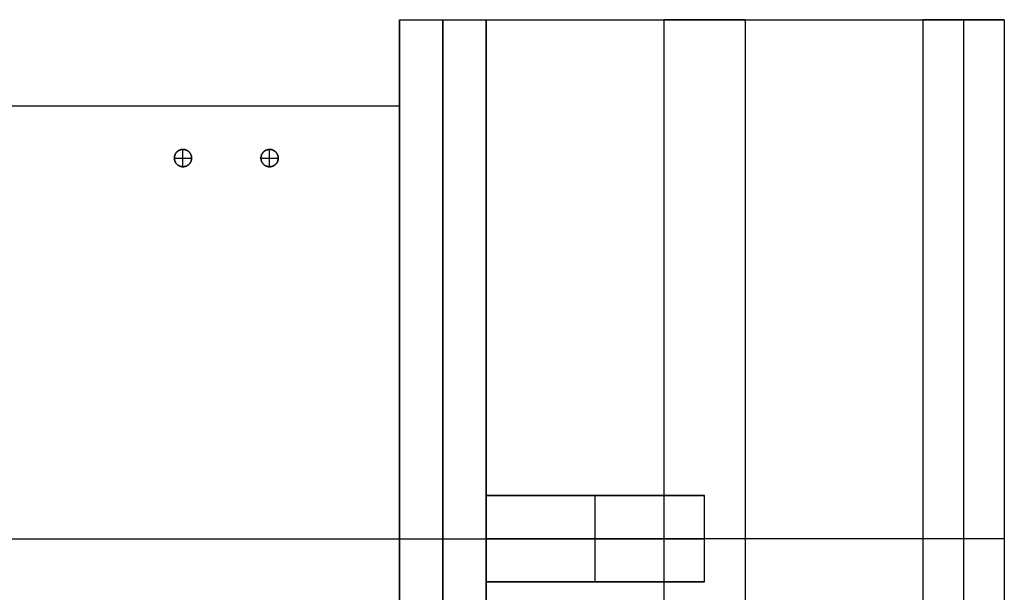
# Model space of a CAD drawing. Header units: millimetres. Extents: x 876 to 1786, y -90 to 150.
# Tile 6 of 6: x 1559 to 1786, y 18 to 150. Entities that reach past the tile are written whole.
import ezdxf

# ---------------------------------------------------------------- set-up
doc = ezdxf.new("R2010")
doc.units = ezdxf.units.MM
doc.layers.add('Horse', color=18, linetype='Continuous', true_color=0x000000)

msp = doc.modelspace()

# ---------------------------------------------------------------- linework, layer by layer
at = {"layer": 'Horse'}
for p, q in [((1646.28, -90), (1646.28, 150)), ((1646.28, 150), (1666.28, 150)), ((1646.28, 150), (1646.28, 150, 1116)), ((1646.28, 150, 1116), (1666.28, 150, 1116)), ((1646.28, 150, 1116), (1646.28, -90, 1116)), ((1646.28, 150, 558), (1666.28, 150, 558)), ((1646.28, -90, 558), (1646.28, 150, 558)), ((1656.28, -90), (1656.28, 150)), ((1656.28, 150), (1656.28, 150, 1116)), ((1656.28, 150, 1116), (1656.28, -90, 1116)), ((1666.28, -90), (1666.28, 150)), ((1666.28, 150), (1666.28, 150, 1116)), ((1666.28, 150, 1116), (1666.28, -90, 1116)), ((1666.28, -90, 558), (1666.28, 150, 558)), ((1666.28, -90, 1116), (1666.28, 150, 1116)), ((1666.28, 150, 1116), (1785.99, 150, 787.11)), ((1666.28, 150, 1057.52), (1666.28, 150, 1116)), ((1666.28, -90, 1057.52), (1666.28, 150, 1057.52)), ((1666.28, 150, 1057.52), (1767.19, 150, 780.27)), ((1666.28, 150, 1086.76), (1776.59, 150, 783.69)), ((1726.13, 150, 951.55), (1707.34, 150, 944.71)), ((1707.34, 150, 944.71), (1707.34, -90, 944.71)), ((1726.13, 150, 951.55), (1726.13, -90, 951.55)), ((1767.19, 150, 780.27), (1767.19, -90, 780.27)), ((1785.99, 150, 787.11), (1767.19, 150, 780.27)), ((1776.59, 150, 783.69), (1776.59, -90, 783.69)), ((1785.99, 150, 787.11), (1785.99, -90, 787.11)), ((1646.28, 130, 832), (896.28, 130, 832)), ((1646.28, 130, 852), (896.28, 130, 852)), ((1646.28, 130, 842), (896.28, 130, 842)), ((1646.28, 130, 264), (896.28, 130, 264)), ((1646.28, 130, 284), (896.28, 130, 284)), ((1646.28, 130, 274), (896.28, 130, 274)), ((1646.28, 130, 548), (896.28, 130, 548)), ((1646.28, 130, 568), (896.28, 130, 568)), ((1646.28, 130, 558), (896.28, 130, 558)), ((1646.28, -70, 832), (1646.28, 130, 832)), ((1646.28, 130, 832), (1646.28, 130, 852)), ((1646.28, -70, 852), (1646.28, 130, 852)), ((1646.28, -70, 842), (1646.28, 130, 842)), ((1646.28, -70, 264), (1646.28, 130, 264)), ((1646.28, 130, 264), (1646.28, 130, 284)), ((1646.28, -70, 284), (1646.28, 130, 284)), ((1646.28, -70, 274), (1646.28, 130, 274)), ((1646.28, -70, 548), (1646.28, 130, 548)), ((1646.28, 130, 548), (1646.28, 130, 568)), ((1646.28, -70, 568), (1646.28, 130, 568)), ((1646.28, -70, 558), (1646.28, 130, 558)), ((1594.3, 118.28, 840.22), (1594.29, 118.21, 840.22)), ((1594.29, 118.21, 832), (1594.3, 118.28, 832)), ((1594.31, 118.35, 840.22), (1594.3, 118.28, 840.22)), ((1594.3, 118.28, 832), (1594.31, 118.35, 832)), ((1594.32, 118.41, 840.22), (1594.31, 118.35, 840.22)), ((1594.31, 118.35, 832), (1594.32, 118.41, 832)), ((1594.34, 118.48, 840.22), (1594.32, 118.41, 840.22)), ((1594.32, 118.41, 832), (1594.34, 118.48, 832)), ((1594.36, 118.55, 840.22), (1594.34, 118.48, 840.22)), ((1594.34, 118.48, 832), (1594.36, 118.55, 832)), ((1594.38, 118.61, 840.22), (1594.36, 118.55, 840.22)), ((1594.36, 118.55, 832), (1594.38, 118.61, 832)), ((1594.4, 118.68, 840.22), (1594.38, 118.61, 840.22)), ((1594.38, 118.61, 832), (1594.4, 118.68, 832)), ((1594.42, 118.75, 840.22), (1594.4, 118.68, 840.22)), ((1594.4, 118.68, 832), (1594.42, 118.75, 832)), ((1594.45, 118.81, 840.22), (1594.42, 118.75, 840.22)), ((1594.42, 118.75, 832), (1594.45, 118.81, 832)), ((1594.48, 118.87, 840.22), (1594.45, 118.81, 840.22)), ((1594.45, 118.81, 832), (1594.48, 118.87, 832)), ((1594.51, 118.93, 840.22), (1594.48, 118.87, 840.22)), ((1594.48, 118.87, 832), (1594.51, 118.93, 832)), ((1594.54, 118.99, 840.22), (1594.51, 118.93, 840.22)), ((1594.51, 118.93, 832), (1594.54, 118.99, 832)), ((1594.58, 119.05, 840.22), (1594.54, 118.99, 840.22)), ((1594.54, 118.99, 832), (1594.58, 119.05, 832)), ((1594.62, 119.11, 840.22), (1594.58, 119.05, 840.22)), ((1594.58, 119.05, 832), (1594.62, 119.11, 832)), ((1594.66, 119.17, 840.22), (1594.62, 119.11, 840.22)), ((1594.62, 119.11, 832), (1594.66, 119.17, 832)), ((1594.7, 119.23, 840.22), (1594.66, 119.17, 840.22)), ((1594.66, 119.17, 832), (1594.7, 119.23, 832)), ((1594.74, 119.28, 840.22), (1594.7, 119.23, 840.22)), ((1594.7, 119.23, 832), (1594.74, 119.28, 832)), ((1594.79, 119.33, 840.22), (1594.74, 119.28, 840.22)), ((1594.74, 119.28, 832), (1594.79, 119.33, 832)), ((1594.84, 119.38, 840.22), (1594.79, 119.33, 840.22)), ((1594.79, 119.33, 832), (1594.84, 119.38, 832)), ((1594.88, 119.43, 840.22), (1594.84, 119.38, 840.22)), ((1594.84, 119.38, 832), (1594.88, 119.43, 832)), ((1594.93, 119.48, 840.22), (1594.88, 119.43, 840.22)), ((1594.88, 119.43, 832), (1594.93, 119.48, 832)), ((1594.99, 119.53, 840.22), (1594.93, 119.48, 840.22)), ((1594.93, 119.48, 832), (1594.99, 119.53, 832)), ((1595.04, 119.57, 840.22), (1594.99, 119.53, 840.22)), ((1594.99, 119.53, 832), (1595.04, 119.57, 832)), ((1595.1, 119.61, 840.22), (1595.04, 119.57, 840.22)), ((1595.04, 119.57, 832), (1595.1, 119.61, 832)), ((1595.15, 119.65, 840.22), (1595.1, 119.61, 840.22)), ((1595.1, 119.61, 832), (1595.15, 119.65, 832)), ((1595.21, 119.69, 840.22), (1595.15, 119.65, 840.22)), ((1595.15, 119.65, 832), (1595.21, 119.69, 832)), ((1595.27, 119.73, 840.22), (1595.21, 119.69, 840.22)), ((1595.21, 119.69, 832), (1595.27, 119.73, 832)), ((1595.33, 119.76, 840.22), (1595.27, 119.73, 840.22)), ((1595.27, 119.73, 832), (1595.33, 119.76, 832)), ((1595.39, 119.79, 840.22), (1595.33, 119.76, 840.22)), ((1595.33, 119.76, 832), (1595.39, 119.79, 832)), ((1595.45, 119.82, 840.22), (1595.39, 119.79, 840.22)), ((1595.39, 119.79, 832), (1595.45, 119.82, 832)), ((1595.52, 119.85, 840.22), (1595.45, 119.82, 840.22)), ((1595.45, 119.82, 832), (1595.52, 119.85, 832)), ((1595.58, 119.87, 840.22), (1595.52, 119.85, 840.22)), ((1595.52, 119.85, 832), (1595.58, 119.87, 832)), ((1595.65, 119.9, 840.22), (1595.58, 119.87, 840.22)), ((1595.58, 119.87, 832), (1595.65, 119.9, 832)), ((1595.71, 119.92, 840.22), (1595.65, 119.9, 840.22)), ((1595.65, 119.9, 832), (1595.71, 119.92, 832)), ((1595.78, 119.94, 840.22), (1595.71, 119.92, 840.22)), ((1595.71, 119.92, 832), (1595.78, 119.94, 832)), ((1595.85, 119.95, 840.22), (1595.78, 119.94, 840.22)), ((1595.78, 119.94, 832), (1595.85, 119.95, 832)), ((1595.92, 119.97, 840.22), (1595.85, 119.95, 840.22)), ((1595.85, 119.95, 832), (1595.92, 119.97, 832)), ((1595.99, 119.98, 840.22), (1595.92, 119.97, 840.22)), ((1595.92, 119.97, 832), (1595.99, 119.98, 832)), ((1596.05, 119.99, 840.22), (1595.99, 119.98, 840.22)), ((1595.99, 119.98, 832), (1596.05, 119.99, 832)), ((1596.12, 119.99, 840.22), (1596.05, 119.99, 840.22)), ((1596.05, 119.99, 832), (1596.12, 119.99, 832)), ((1596.19, 120, 840.22), (1596.12, 119.99, 840.22)), ((1596.12, 119.99, 832), (1596.19, 120, 832)), ((1596.26, 120, 840.22), (1596.19, 120, 840.22)), ((1596.19, 120, 832), (1596.26, 120, 832)), ((1596.33, 120, 840.22), (1596.26, 120, 840.22)), ((1596.26, 120, 832), (1596.33, 120, 832)), ((1596.28, 116, 840.22), (1596.28, 120, 840.22)), ((1596.28, 120, 832), (1596.28, 120, 840.22)), ((1596.4, 120, 840.22), (1596.33, 120, 840.22)), ((1596.33, 120, 832), (1596.4, 120, 832)), ((1596.47, 119.99, 840.22), (1596.4, 120, 840.22)), ((1596.4, 120, 832), (1596.47, 119.99, 832)), ((1596.54, 119.98, 840.22), (1596.47, 119.99, 840.22)), ((1596.47, 119.99, 832), (1596.54, 119.98, 832)), ((1596.61, 119.97, 840.22), (1596.54, 119.98, 840.22)), ((1596.54, 119.98, 832), (1596.61, 119.97, 832)), ((1596.68, 119.96, 840.22), (1596.61, 119.97, 840.22)), ((1596.61, 119.97, 832), (1596.68, 119.96, 832)), ((1596.74, 119.95, 840.22), (1596.68, 119.96, 840.22)), ((1596.68, 119.96, 832), (1596.74, 119.95, 832)), ((1596.81, 119.93, 840.22), (1596.74, 119.95, 840.22)), ((1596.74, 119.95, 832), (1596.81, 119.93, 832)), ((1596.88, 119.91, 840.22), (1596.81, 119.93, 840.22)), ((1596.81, 119.93, 832), (1596.88, 119.91, 832)), ((1596.94, 119.89, 840.22), (1596.88, 119.91, 840.22)), ((1596.88, 119.91, 832), (1596.94, 119.89, 832)), ((1597.01, 119.86, 840.22), (1596.94, 119.89, 840.22)), ((1596.94, 119.89, 832), (1597.01, 119.86, 832)), ((1597.07, 119.84, 840.22), (1597.01, 119.86, 840.22)), ((1597.01, 119.86, 832), (1597.07, 119.84, 832)), ((1597.14, 119.81, 840.22), (1597.07, 119.84, 840.22)), ((1597.07, 119.84, 832), (1597.14, 119.81, 832)), ((1597.2, 119.78, 840.22), (1597.14, 119.81, 840.22)), ((1597.14, 119.81, 832), (1597.2, 119.78, 832)), ((1597.26, 119.74, 840.22), (1597.2, 119.78, 840.22)), ((1597.2, 119.78, 832), (1597.26, 119.74, 832)), ((1597.32, 119.71, 840.22), (1597.26, 119.74, 840.22)), ((1597.26, 119.74, 832), (1597.32, 119.71, 832)), ((1597.38, 119.67, 840.22), (1597.32, 119.71, 840.22)), ((1597.32, 119.71, 832), (1597.38, 119.67, 832)), ((1597.44, 119.63, 840.22), (1597.38, 119.67, 840.22)), ((1597.38, 119.67, 832), (1597.44, 119.63, 832)), ((1597.49, 119.59, 840.22), (1597.44, 119.63, 840.22)), ((1597.44, 119.63, 832), (1597.49, 119.59, 832)), ((1597.55, 119.55, 840.22), (1597.49, 119.59, 840.22)), ((1597.49, 119.59, 832), (1597.55, 119.55, 832)), ((1597.6, 119.5, 840.22), (1597.55, 119.55, 840.22)), ((1597.55, 119.55, 832), (1597.6, 119.5, 832)), ((1597.65, 119.46, 840.22), (1597.6, 119.5, 840.22)), ((1597.6, 119.5, 832), (1597.65, 119.46, 832)), ((1597.7, 119.41, 840.22), (1597.65, 119.46, 840.22)), ((1597.65, 119.46, 832), (1597.7, 119.41, 832)), ((1597.75, 119.36, 840.22), (1597.7, 119.41, 840.22)), ((1597.7, 119.41, 832), (1597.75, 119.36, 832)), ((1597.79, 119.31, 840.22), (1597.75, 119.36, 840.22)), ((1597.75, 119.36, 832), (1597.79, 119.31, 832)), ((1597.84, 119.25, 840.22), (1597.79, 119.31, 840.22)), ((1597.79, 119.31, 832), (1597.84, 119.25, 832)), ((1597.88, 119.2, 840.22), (1597.84, 119.25, 840.22)), ((1597.84, 119.25, 832), (1597.88, 119.2, 832)), ((1597.92, 119.14, 840.22), (1597.88, 119.2, 840.22)), ((1597.88, 119.2, 832), (1597.92, 119.14, 832)), ((1597.96, 119.08, 840.22), (1597.92, 119.14, 840.22)), ((1597.92, 119.14, 832), (1597.96, 119.08, 832)), ((1598, 119.02, 840.22), (1597.96, 119.08, 840.22)), ((1597.96, 119.08, 832), (1598, 119.02, 832)), ((1598.03, 118.96, 840.22), (1598, 119.02, 840.22)), ((1598, 119.02, 832), (1598.03, 118.96, 832)), ((1598.06, 118.9, 840.22), (1598.03, 118.96, 840.22)), ((1598.03, 118.96, 832), (1598.06, 118.9, 832)), ((1598.09, 118.84, 840.22), (1598.06, 118.9, 840.22)), ((1598.06, 118.9, 832), (1598.09, 118.84, 832)), ((1598.12, 118.78, 840.22), (1598.09, 118.84, 840.22)), ((1598.09, 118.84, 832), (1598.12, 118.78, 832)), ((1598.15, 118.71, 840.22), (1598.12, 118.78, 840.22)), ((1598.12, 118.78, 832), (1598.15, 118.71, 832)), ((1598.17, 118.65, 840.22), (1598.15, 118.71, 840.22)), ((1598.15, 118.71, 832), (1598.17, 118.65, 832)), ((1598.19, 118.58, 840.22), (1598.17, 118.65, 840.22)), ((1598.17, 118.65, 832), (1598.19, 118.58, 832)), ((1598.21, 118.51, 840.22), (1598.19, 118.58, 840.22)), ((1598.19, 118.58, 832), (1598.21, 118.51, 832)), ((1598.23, 118.45, 840.22), (1598.21, 118.51, 840.22)), ((1598.21, 118.51, 832), (1598.23, 118.45, 832)), ((1598.24, 118.38, 840.22), (1598.23, 118.45, 840.22)), ((1598.23, 118.45, 832), (1598.24, 118.38, 832)), ((1598.26, 118.31, 840.22), (1598.24, 118.38, 840.22)), ((1598.24, 118.38, 832), (1598.26, 118.31, 832)), ((1598.27, 118.24, 840.22), (1598.26, 118.31, 840.22)), ((1598.26, 118.31, 832), (1598.27, 118.24, 832)), ((1614.3, 118.28, 840.22), (1614.29, 118.21, 840.22)), ((1614.29, 118.21, 832), (1614.3, 118.28, 832)), ((1614.31, 118.35, 840.22), (1614.3, 118.28, 840.22)), ((1614.3, 118.28, 832), (1614.31, 118.35, 832)), ((1614.32, 118.41, 840.22), (1614.31, 118.35, 840.22)), ((1614.31, 118.35, 832), (1614.32, 118.41, 832)), ((1614.34, 118.48, 840.22), (1614.32, 118.41, 840.22)), ((1614.32, 118.41, 832), (1614.34, 118.48, 832)), ((1614.36, 118.55, 840.22), (1614.34, 118.48, 840.22)), ((1614.34, 118.48, 832), (1614.36, 118.55, 832)), ((1614.38, 118.61, 840.22), (1614.36, 118.55, 840.22)), ((1614.36, 118.55, 832), (1614.38, 118.61, 832)), ((1614.4, 118.68, 840.22), (1614.38, 118.61, 840.22)), ((1614.38, 118.61, 832), (1614.4, 118.68, 832)), ((1614.42, 118.75, 840.22), (1614.4, 118.68, 840.22)), ((1614.4, 118.68, 832), (1614.42, 118.75, 832)), ((1614.45, 118.81, 840.22), (1614.42, 118.75, 840.22)), ((1614.42, 118.75, 832), (1614.45, 118.81, 832)), ((1614.48, 118.87, 840.22), (1614.45, 118.81, 840.22)), ((1614.45, 118.81, 832), (1614.48, 118.87, 832)), ((1614.51, 118.93, 840.22), (1614.48, 118.87, 840.22)), ((1614.48, 118.87, 832), (1614.51, 118.93, 832)), ((1614.54, 118.99, 840.22), (1614.51, 118.93, 840.22)), ((1614.51, 118.93, 832), (1614.54, 118.99, 832)), ((1614.58, 119.05, 840.22), (1614.54, 118.99, 840.22)), ((1614.54, 118.99, 832), (1614.58, 119.05, 832)), ((1614.62, 119.11, 840.22), (1614.58, 119.05, 840.22)), ((1614.58, 119.05, 832), (1614.62, 119.11, 832)), ((1614.66, 119.17, 840.22), (1614.62, 119.11, 840.22)), ((1614.62, 119.11, 832), (1614.66, 119.17, 832)), ((1614.7, 119.23, 840.22), (1614.66, 119.17, 840.22)), ((1614.66, 119.17, 832), (1614.7, 119.23, 832)), ((1614.74, 119.28, 840.22), (1614.7, 119.23, 840.22)), ((1614.7, 119.23, 832), (1614.74, 119.28, 832)), ((1614.79, 119.33, 840.22), (1614.74, 119.28, 840.22)), ((1614.74, 119.28, 832), (1614.79, 119.33, 832)), ((1614.84, 119.38, 840.22), (1614.79, 119.33, 840.22)), ((1614.79, 119.33, 832), (1614.84, 119.38, 832)), ((1614.88, 119.43, 840.22), (1614.84, 119.38, 840.22)), ((1614.84, 119.38, 832), (1614.88, 119.43, 832)), ((1614.93, 119.48, 840.22), (1614.88, 119.43, 840.22)), ((1614.88, 119.43, 832), (1614.93, 119.48, 832)), ((1614.99, 119.53, 840.22), (1614.93, 119.48, 840.22)), ((1614.93, 119.48, 832), (1614.99, 119.53, 832)), ((1615.04, 119.57, 840.22), (1614.99, 119.53, 840.22)), ((1614.99, 119.53, 832), (1615.04, 119.57, 832)), ((1615.1, 119.61, 840.22), (1615.04, 119.57, 840.22)), ((1615.04, 119.57, 832), (1615.1, 119.61, 832)), ((1615.15, 119.65, 840.22), (1615.1, 119.61, 840.22)), ((1615.1, 119.61, 832), (1615.15, 119.65, 832)), ((1615.21, 119.69, 840.22), (1615.15, 119.65, 840.22)), ((1615.15, 119.65, 832), (1615.21, 119.69, 832)), ((1615.27, 119.73, 840.22), (1615.21, 119.69, 840.22)), ((1615.21, 119.69, 832), (1615.27, 119.73, 832)), ((1615.33, 119.76, 840.22), (1615.27, 119.73, 840.22)), ((1615.27, 119.73, 832), (1615.33, 119.76, 832)), ((1615.39, 119.79, 840.22), (1615.33, 119.76, 840.22)), ((1615.33, 119.76, 832), (1615.39, 119.79, 832)), ((1615.45, 119.82, 840.22), (1615.39, 119.79, 840.22)), ((1615.39, 119.79, 832), (1615.45, 119.82, 832)), ((1615.52, 119.85, 840.22), (1615.45, 119.82, 840.22)), ((1615.45, 119.82, 832), (1615.52, 119.85, 832)), ((1615.58, 119.87, 840.22), (1615.52, 119.85, 840.22)), ((1615.52, 119.85, 832), (1615.58, 119.87, 832)), ((1615.65, 119.9, 840.22), (1615.58, 119.87, 840.22)), ((1615.58, 119.87, 832), (1615.65, 119.9, 832)), ((1615.71, 119.92, 840.22), (1615.65, 119.9, 840.22)), ((1615.65, 119.9, 832), (1615.71, 119.92, 832)), ((1615.78, 119.94, 840.22), (1615.71, 119.92, 840.22)), ((1615.71, 119.92, 832), (1615.78, 119.94, 832)), ((1615.85, 119.95, 840.22), (1615.78, 119.94, 840.22)), ((1615.78, 119.94, 832), (1615.85, 119.95, 832)), ((1615.92, 119.97, 840.22), (1615.85, 119.95, 840.22)), ((1615.85, 119.95, 832), (1615.92, 119.97, 832)), ((1615.99, 119.98, 840.22), (1615.92, 119.97, 840.22)), ((1615.92, 119.97, 832), (1615.99, 119.98, 832)), ((1616.05, 119.99, 840.22), (1615.99, 119.98, 840.22)), ((1615.99, 119.98, 832), (1616.05, 119.99, 832)), ((1616.12, 119.99, 840.22), (1616.05, 119.99, 840.22)), ((1616.05, 119.99, 832), (1616.12, 119.99, 832)), ((1616.19, 120, 840.22), (1616.12, 119.99, 840.22)), ((1616.12, 119.99, 832), (1616.19, 120, 832)), ((1616.26, 120, 840.22), (1616.19, 120, 840.22)), ((1616.19, 120, 832), (1616.26, 120, 832)), ((1616.33, 120, 840.22), (1616.26, 120, 840.22)), ((1616.26, 120, 832), (1616.33, 120, 832)), ((1616.28, 116, 840.22), (1616.28, 120, 840.22)), ((1616.28, 120, 832), (1616.28, 120, 840.22)), ((1616.4, 120, 840.22), (1616.33, 120, 840.22)), ((1616.33, 120, 832), (1616.4, 120, 832)), ((1616.47, 119.99, 840.22), (1616.4, 120, 840.22)), ((1616.4, 120, 832), (1616.47, 119.99, 832)), ((1616.54, 119.98, 840.22), (1616.47, 119.99, 840.22)), ((1616.47, 119.99, 832), (1616.54, 119.98, 832)), ((1616.61, 119.97, 840.22), (1616.54, 119.98, 840.22)), ((1616.54, 119.98, 832), (1616.61, 119.97, 832)), ((1616.68, 119.96, 840.22), (1616.61, 119.97, 840.22)), ((1616.61, 119.97, 832), (1616.68, 119.96, 832)), ((1616.74, 119.95, 840.22), (1616.68, 119.96, 840.22)), ((1616.68, 119.96, 832), (1616.74, 119.95, 832)), ((1616.81, 119.93, 840.22), (1616.74, 119.95, 840.22)), ((1616.74, 119.95, 832), (1616.81, 119.93, 832)), ((1616.88, 119.91, 840.22), (1616.81, 119.93, 840.22)), ((1616.81, 119.93, 832), (1616.88, 119.91, 832)), ((1616.94, 119.89, 840.22), (1616.88, 119.91, 840.22)), ((1616.88, 119.91, 832), (1616.94, 119.89, 832)), ((1617.01, 119.86, 840.22), (1616.94, 119.89, 840.22)), ((1616.94, 119.89, 832), (1617.01, 119.86, 832)), ((1617.07, 119.84, 840.22), (1617.01, 119.86, 840.22)), ((1617.01, 119.86, 832), (1617.07, 119.84, 832)), ((1617.14, 119.81, 840.22), (1617.07, 119.84, 840.22)), ((1617.07, 119.84, 832), (1617.14, 119.81, 832)), ((1617.2, 119.78, 840.22), (1617.14, 119.81, 840.22)), ((1617.14, 119.81, 832), (1617.2, 119.78, 832)), ((1617.26, 119.74, 840.22), (1617.2, 119.78, 840.22)), ((1617.2, 119.78, 832), (1617.26, 119.74, 832)), ((1617.32, 119.71, 840.22), (1617.26, 119.74, 840.22)), ((1617.26, 119.74, 832), (1617.32, 119.71, 832)), ((1617.38, 119.67, 840.22), (1617.32, 119.71, 840.22)), ((1617.32, 119.71, 832), (1617.38, 119.67, 832)), ((1617.44, 119.63, 840.22), (1617.38, 119.67, 840.22)), ((1617.38, 119.67, 832), (1617.44, 119.63, 832)), ((1617.49, 119.59, 840.22), (1617.44, 119.63, 840.22)), ((1617.44, 119.63, 832), (1617.49, 119.59, 832)), ((1617.55, 119.55, 840.22), (1617.49, 119.59, 840.22)), ((1617.49, 119.59, 832), (1617.55, 119.55, 832)), ((1617.6, 119.5, 840.22), (1617.55, 119.55, 840.22)), ((1617.55, 119.55, 832), (1617.6, 119.5, 832)), ((1617.65, 119.46, 840.22), (1617.6, 119.5, 840.22)), ((1617.6, 119.5, 832), (1617.65, 119.46, 832)), ((1617.7, 119.41, 840.22), (1617.65, 119.46, 840.22)), ((1617.65, 119.46, 832), (1617.7, 119.41, 832)), ((1617.75, 119.36, 840.22), (1617.7, 119.41, 840.22)), ((1617.7, 119.41, 832), (1617.75, 119.36, 832)), ((1617.79, 119.31, 840.22), (1617.75, 119.36, 840.22)), ((1617.75, 119.36, 832), (1617.79, 119.31, 832)), ((1617.84, 119.25, 840.22), (1617.79, 119.31, 840.22)), ((1617.79, 119.31, 832), (1617.84, 119.25, 832)), ((1617.88, 119.2, 840.22), (1617.84, 119.25, 840.22)), ((1617.84, 119.25, 832), (1617.88, 119.2, 832)), ((1617.92, 119.14, 840.22), (1617.88, 119.2, 840.22)), ((1617.88, 119.2, 832), (1617.92, 119.14, 832)), ((1617.96, 119.08, 840.22), (1617.92, 119.14, 840.22)), ((1617.92, 119.14, 832), (1617.96, 119.08, 832)), ((1618, 119.02, 840.22), (1617.96, 119.08, 840.22)), ((1617.96, 119.08, 832), (1618, 119.02, 832)), ((1618.03, 118.96, 840.22), (1618, 119.02, 840.22)), ((1618, 119.02, 832), (1618.03, 118.96, 832)), ((1618.06, 118.9, 840.22), (1618.03, 118.96, 840.22)), ((1618.03, 118.96, 832), (1618.06, 118.9, 832)), ((1618.09, 118.84, 840.22), (1618.06, 118.9, 840.22)), ((1618.06, 118.9, 832), (1618.09, 118.84, 832)), ((1618.12, 118.78, 840.22), (1618.09, 118.84, 840.22)), ((1618.09, 118.84, 832), (1618.12, 118.78, 832)), ((1618.15, 118.71, 840.22), (1618.12, 118.78, 840.22)), ((1618.12, 118.78, 832), (1618.15, 118.71, 832)), ((1618.17, 118.65, 840.22), (1618.15, 118.71, 840.22)), ((1618.15, 118.71, 832), (1618.17, 118.65, 832)), ((1618.19, 118.58, 840.22), (1618.17, 118.65, 840.22)), ((1618.17, 118.65, 832), (1618.19, 118.58, 832)), ((1618.21, 118.51, 840.22), (1618.19, 118.58, 840.22)), ((1618.19, 118.58, 832), (1618.21, 118.51, 832)), ((1618.23, 118.45, 840.22), (1618.21, 118.51, 840.22)), ((1618.21, 118.51, 832), (1618.23, 118.45, 832)), ((1618.24, 118.38, 840.22), (1618.23, 118.45, 840.22)), ((1618.23, 118.45, 832), (1618.24, 118.38, 832)), ((1618.26, 118.31, 840.22), (1618.24, 118.38, 840.22)), ((1618.24, 118.38, 832), (1618.26, 118.31, 832)), ((1618.27, 118.24, 840.22), (1618.26, 118.31, 840.22)), ((1618.26, 118.31, 832), (1618.27, 118.24, 832)), ((1594.29, 118.21, 840.22), (1594.28, 118.14, 840.22)), ((1594.28, 118.14, 832), (1594.29, 118.21, 832)), ((1594.28, 118.14, 840.22), (1594.28, 118.07, 840.22)), ((1594.28, 118.07, 832), (1594.28, 118.14, 832)), ((1594.28, 118.07, 840.22), (1594.28, 118, 840.22)), ((1594.28, 118, 832), (1594.28, 118.07, 832)), ((1594.28, 118, 840.22), (1594.28, 117.93, 840.22)), ((1594.28, 117.93, 832), (1594.28, 118, 832)), ((1594.28, 118, 832), (1594.28, 118, 840.22)), ((1594.28, 118, 840.22), (1598.28, 118, 840.22)), ((1594.28, 117.93, 840.22), (1594.28, 117.86, 840.22)), ((1594.28, 117.86, 832), (1594.28, 117.93, 832)), ((1594.28, 117.86, 840.22), (1594.29, 117.79, 840.22)), ((1594.29, 117.79, 832), (1594.28, 117.86, 832)), ((1594.29, 117.79, 840.22), (1594.3, 117.72, 840.22)), ((1594.3, 117.72, 832), (1594.29, 117.79, 832)), ((1594.3, 117.72, 840.22), (1594.31, 117.65, 840.22)), ((1594.31, 117.65, 832), (1594.3, 117.72, 832)), ((1594.31, 117.65, 840.22), (1594.32, 117.59, 840.22)), ((1594.32, 117.59, 832), (1594.31, 117.65, 832)), ((1594.32, 117.59, 840.22), (1594.34, 117.52, 840.22)), ((1594.34, 117.52, 832), (1594.32, 117.59, 832)), ((1594.34, 117.52, 840.22), (1594.36, 117.45, 840.22)), ((1594.36, 117.45, 832), (1594.34, 117.52, 832)), ((1594.36, 117.45, 840.22), (1594.38, 117.39, 840.22)), ((1594.38, 117.39, 832), (1594.36, 117.45, 832)), ((1594.38, 117.39, 840.22), (1594.4, 117.32, 840.22)), ((1594.4, 117.32, 832), (1594.38, 117.39, 832)), ((1594.4, 117.32, 840.22), (1594.42, 117.25, 840.22)), ((1594.42, 117.25, 832), (1594.4, 117.32, 832)), ((1594.42, 117.25, 840.22), (1594.45, 117.19, 840.22)), ((1594.45, 117.19, 832), (1594.42, 117.25, 832)), ((1594.45, 117.19, 840.22), (1594.48, 117.13, 840.22)), ((1594.48, 117.13, 832), (1594.45, 117.19, 832)), ((1594.48, 117.13, 840.22), (1594.51, 117.07, 840.22)), ((1594.51, 117.07, 832), (1594.48, 117.13, 832)), ((1594.51, 117.07, 840.22), (1594.54, 117.01, 840.22)), ((1594.54, 117.01, 832), (1594.51, 117.07, 832)), ((1594.54, 117.01, 840.22), (1594.58, 116.95, 840.22)), ((1594.58, 116.95, 832), (1594.54, 117.01, 832)), ((1594.58, 116.95, 840.22), (1594.62, 116.89, 840.22)), ((1594.62, 116.89, 832), (1594.58, 116.95, 832)), ((1594.62, 116.89, 840.22), (1594.66, 116.83, 840.22)), ((1594.66, 116.83, 832), (1594.62, 116.89, 832)), ((1594.66, 116.83, 840.22), (1594.7, 116.77, 840.22)), ((1594.7, 116.77, 832), (1594.66, 116.83, 832)), ((1594.7, 116.77, 840.22), (1594.74, 116.72, 840.22)), ((1594.74, 116.72, 832), (1594.7, 116.77, 832)), ((1594.74, 116.72, 840.22), (1594.79, 116.67, 840.22)), ((1594.79, 116.67, 832), (1594.74, 116.72, 832)), ((1594.79, 116.67, 840.22), (1594.84, 116.62, 840.22)), ((1594.84, 116.62, 832), (1594.79, 116.67, 832)), ((1594.84, 116.62, 840.22), (1594.88, 116.57, 840.22)), ((1594.88, 116.57, 832), (1594.84, 116.62, 832)), ((1594.88, 116.57, 840.22), (1594.93, 116.52, 840.22)), ((1594.93, 116.52, 832), (1594.88, 116.57, 832)), ((1594.93, 116.52, 840.22), (1594.99, 116.47, 840.22)), ((1594.99, 116.47, 832), (1594.93, 116.52, 832)), ((1594.99, 116.47, 840.22), (1595.04, 116.43, 840.22)), ((1595.04, 116.43, 832), (1594.99, 116.47, 832)), ((1595.04, 116.43, 840.22), (1595.1, 116.39, 840.22)), ((1595.1, 116.39, 832), (1595.04, 116.43, 832)), ((1595.1, 116.39, 840.22), (1595.15, 116.35, 840.22)), ((1595.15, 116.35, 832), (1595.1, 116.39, 832)), ((1595.15, 116.35, 840.22), (1595.21, 116.31, 840.22)), ((1595.21, 116.31, 832), (1595.15, 116.35, 832)), ((1595.21, 116.31, 840.22), (1595.27, 116.27, 840.22)), ((1595.27, 116.27, 832), (1595.21, 116.31, 832)), ((1595.27, 116.27, 840.22), (1595.33, 116.24, 840.22)), ((1595.33, 116.24, 832), (1595.27, 116.27, 832)), ((1595.33, 116.24, 840.22), (1595.39, 116.21, 840.22)), ((1595.39, 116.21, 832), (1595.33, 116.24, 832)), ((1595.39, 116.21, 840.22), (1595.45, 116.18, 840.22)), ((1595.45, 116.18, 832), (1595.39, 116.21, 832)), ((1595.45, 116.18, 840.22), (1595.52, 116.15, 840.22)), ((1595.52, 116.15, 832), (1595.45, 116.18, 832)), ((1595.52, 116.15, 840.22), (1595.58, 116.13, 840.22)), ((1595.58, 116.13, 832), (1595.52, 116.15, 832)), ((1595.58, 116.13, 840.22), (1595.65, 116.1, 840.22)), ((1595.65, 116.1, 832), (1595.58, 116.13, 832)), ((1595.65, 116.1, 840.22), (1595.71, 116.08, 840.22)), ((1595.71, 116.08, 832), (1595.65, 116.1, 832)), ((1595.71, 116.08, 840.22), (1595.78, 116.06, 840.22)), ((1595.78, 116.06, 832), (1595.71, 116.08, 832)), ((1595.78, 116.06, 840.22), (1595.85, 116.05, 840.22)), ((1595.85, 116.05, 832), (1595.78, 116.06, 832)), ((1595.85, 116.05, 840.22), (1595.92, 116.03, 840.22)), ((1595.92, 116.03, 832), (1595.85, 116.05, 832)), ((1595.92, 116.03, 840.22), (1595.99, 116.02, 840.22)), ((1595.99, 116.02, 832), (1595.92, 116.03, 832)), ((1595.99, 116.02, 840.22), (1596.05, 116.01, 840.22)), ((1596.05, 116.01, 832), (1595.99, 116.02, 832)), ((1596.05, 116.01, 840.22), (1596.12, 116.01, 840.22)), ((1596.12, 116.01, 832), (1596.05, 116.01, 832)), ((1596.12, 116.01, 840.22), (1596.19, 116, 840.22)), ((1596.19, 116, 832), (1596.12, 116.01, 832)), ((1596.19, 116, 840.22), (1596.26, 116, 840.22)), ((1596.26, 116, 832), (1596.19, 116, 832)), ((1596.26, 116, 840.22), (1596.33, 116, 840.22)), ((1596.33, 116, 832), (1596.26, 116, 832)), ((1596.28, 116, 832), (1596.28, 116, 840.22)), ((1596.33, 116, 840.22), (1596.4, 116, 840.22)), ((1596.4, 116, 832), (1596.33, 116, 832)), ((1596.4, 116, 840.22), (1596.47, 116.01, 840.22)), ((1596.47, 116.01, 832), (1596.4, 116, 832)), ((1596.47, 116.01, 840.22), (1596.54, 116.02, 840.22)), ((1596.54, 116.02, 832), (1596.47, 116.01, 832)), ((1596.54, 116.02, 840.22), (1596.61, 116.03, 840.22)), ((1596.61, 116.03, 832), (1596.54, 116.02, 832)), ((1596.61, 116.03, 840.22), (1596.68, 116.04, 840.22)), ((1596.68, 116.04, 832), (1596.61, 116.03, 832)), ((1596.68, 116.04, 840.22), (1596.74, 116.05, 840.22)), ((1596.74, 116.05, 832), (1596.68, 116.04, 832)), ((1596.74, 116.05, 840.22), (1596.81, 116.07, 840.22)), ((1596.81, 116.07, 832), (1596.74, 116.05, 832)), ((1596.81, 116.07, 840.22), (1596.88, 116.09, 840.22)), ((1596.88, 116.09, 832), (1596.81, 116.07, 832)), ((1596.88, 116.09, 840.22), (1596.94, 116.11, 840.22)), ((1596.94, 116.11, 832), (1596.88, 116.09, 832)), ((1596.94, 116.11, 840.22), (1597.01, 116.14, 840.22)), ((1597.01, 116.14, 832), (1596.94, 116.11, 832)), ((1597.01, 116.14, 840.22), (1597.07, 116.16, 840.22)), ((1597.07, 116.16, 832), (1597.01, 116.14, 832)), ((1597.07, 116.16, 840.22), (1597.14, 116.19, 840.22)), ((1597.14, 116.19, 832), (1597.07, 116.16, 832)), ((1597.14, 116.19, 840.22), (1597.2, 116.22, 840.22)), ((1597.2, 116.22, 832), (1597.14, 116.19, 832)), ((1597.2, 116.22, 840.22), (1597.26, 116.26, 840.22)), ((1597.26, 116.26, 832), (1597.2, 116.22, 832)), ((1597.26, 116.26, 840.22), (1597.32, 116.29, 840.22)), ((1597.32, 116.29, 832), (1597.26, 116.26, 832)), ((1597.32, 116.29, 840.22), (1597.38, 116.33, 840.22)), ((1597.38, 116.33, 832), (1597.32, 116.29, 832)), ((1597.38, 116.33, 840.22), (1597.44, 116.37, 840.22)), ((1597.44, 116.37, 832), (1597.38, 116.33, 832)), ((1597.44, 116.37, 840.22), (1597.49, 116.41, 840.22)), ((1597.49, 116.41, 832), (1597.44, 116.37, 832)), ((1597.49, 116.41, 840.22), (1597.55, 116.45, 840.22)), ((1597.55, 116.45, 832), (1597.49, 116.41, 832)), ((1597.55, 116.45, 840.22), (1597.6, 116.5, 840.22)), ((1597.6, 116.5, 832), (1597.55, 116.45, 832)), ((1597.6, 116.5, 840.22), (1597.65, 116.54, 840.22)), ((1597.65, 116.54, 832), (1597.6, 116.5, 832)), ((1597.65, 116.54, 840.22), (1597.7, 116.59, 840.22)), ((1597.7, 116.59, 832), (1597.65, 116.54, 832)), ((1597.7, 116.59, 840.22), (1597.75, 116.64, 840.22)), ((1597.75, 116.64, 832), (1597.7, 116.59, 832)), ((1597.75, 116.64, 840.22), (1597.79, 116.69, 840.22)), ((1597.79, 116.69, 832), (1597.75, 116.64, 832)), ((1597.79, 116.69, 840.22), (1597.84, 116.75, 840.22)), ((1597.84, 116.75, 832), (1597.79, 116.69, 832)), ((1597.84, 116.75, 840.22), (1597.88, 116.8, 840.22)), ((1597.88, 116.8, 832), (1597.84, 116.75, 832)), ((1597.88, 116.8, 840.22), (1597.92, 116.86, 840.22)), ((1597.92, 116.86, 832), (1597.88, 116.8, 832)), ((1597.92, 116.86, 840.22), (1597.96, 116.92, 840.22)), ((1597.96, 116.92, 832), (1597.92, 116.86, 832)), ((1597.96, 116.92, 840.22), (1598, 116.98, 840.22)), ((1598, 116.98, 832), (1597.96, 116.92, 832)), ((1598, 116.98, 840.22), (1598.03, 117.04, 840.22)), ((1598.03, 117.04, 832), (1598, 116.98, 832)), ((1598.03, 117.04, 840.22), (1598.06, 117.1, 840.22)), ((1598.06, 117.1, 832), (1598.03, 117.04, 832)), ((1598.06, 117.1, 840.22), (1598.09, 117.16, 840.22)), ((1598.09, 117.16, 832), (1598.06, 117.1, 832)), ((1598.09, 117.16, 840.22), (1598.12, 117.22, 840.22)), ((1598.12, 117.22, 832), (1598.09, 117.16, 832)), ((1598.12, 117.22, 840.22), (1598.15, 117.29, 840.22)), ((1598.15, 117.29, 832), (1598.12, 117.22, 832)), ((1598.15, 117.29, 840.22), (1598.17, 117.35, 840.22)), ((1598.17, 117.35, 832), (1598.15, 117.29, 832)), ((1598.17, 117.35, 840.22), (1598.19, 117.42, 840.22)), ((1598.19, 117.42, 832), (1598.17, 117.35, 832)), ((1598.19, 117.42, 840.22), (1598.21, 117.49, 840.22)), ((1598.21, 117.49, 832), (1598.19, 117.42, 832)), ((1598.21, 117.49, 840.22), (1598.23, 117.55, 840.22)), ((1598.23, 117.55, 832), (1598.21, 117.49, 832)), ((1598.23, 117.55, 840.22), (1598.24, 117.62, 840.22)), ((1598.24, 117.62, 832), (1598.23, 117.55, 832)), ((1598.24, 117.62, 840.22), (1598.26, 117.69, 840.22)), ((1598.26, 117.69, 832), (1598.24, 117.62, 832)), ((1598.26, 117.69, 840.22), (1598.27, 117.76, 840.22)), ((1598.27, 117.76, 832), (1598.26, 117.69, 832)), ((1598.27, 118.17, 840.22), (1598.27, 118.24, 840.22)), ((1598.27, 118.24, 832), (1598.27, 118.17, 832)), ((1598.28, 118.1, 840.22), (1598.27, 118.17, 840.22)), ((1598.27, 118.17, 832), (1598.28, 118.1, 832)), ((1598.27, 117.83, 840.22), (1598.28, 117.9, 840.22)), ((1598.28, 117.9, 832), (1598.27, 117.83, 832)), ((1598.27, 117.76, 840.22), (1598.27, 117.83, 840.22)), ((1598.27, 117.83, 832), (1598.27, 117.76, 832)), ((1598.28, 118.03, 840.22), (1598.28, 118.1, 840.22)), ((1598.28, 118.1, 832), (1598.28, 118.03, 832)), ((1598.28, 117.97, 840.22), (1598.28, 118.03, 840.22)), ((1598.28, 118.03, 832), (1598.28, 117.97, 832)), ((1598.28, 118, 832), (1598.28, 118, 840.22)), ((1598.28, 117.9, 840.22), (1598.28, 117.97, 840.22)), ((1598.28, 117.97, 832), (1598.28, 117.9, 832)), ((1614.29, 118.21, 840.22), (1614.28, 118.14, 840.22)), ((1614.28, 118.14, 832), (1614.29, 118.21, 832)), ((1614.28, 118.14, 840.22), (1614.28, 118.07, 840.22)), ((1614.28, 118.07, 832), (1614.28, 118.14, 832)), ((1614.28, 118.07, 840.22), (1614.28, 118, 840.22)), ((1614.28, 118, 832), (1614.28, 118.07, 832)), ((1614.28, 118, 840.22), (1614.28, 117.93, 840.22)), ((1614.28, 117.93, 832), (1614.28, 118, 832)), ((1614.28, 118, 832), (1614.28, 118, 840.22)), ((1614.28, 118, 840.22), (1618.28, 118, 840.22)), ((1614.28, 117.93, 840.22), (1614.28, 117.86, 840.22)), ((1614.28, 117.86, 832), (1614.28, 117.93, 832)), ((1614.28, 117.86, 840.22), (1614.29, 117.79, 840.22)), ((1614.29, 117.79, 832), (1614.28, 117.86, 832)), ((1614.29, 117.79, 840.22), (1614.3, 117.72, 840.22)), ((1614.3, 117.72, 832), (1614.29, 117.79, 832)), ((1614.3, 117.72, 840.22), (1614.31, 117.65, 840.22)), ((1614.31, 117.65, 832), (1614.3, 117.72, 832)), ((1614.31, 117.65, 840.22), (1614.32, 117.59, 840.22)), ((1614.32, 117.59, 832), (1614.31, 117.65, 832)), ((1614.32, 117.59, 840.22), (1614.34, 117.52, 840.22)), ((1614.34, 117.52, 832), (1614.32, 117.59, 832)), ((1614.34, 117.52, 840.22), (1614.36, 117.45, 840.22)), ((1614.36, 117.45, 832), (1614.34, 117.52, 832)), ((1614.36, 117.45, 840.22), (1614.38, 117.39, 840.22)), ((1614.38, 117.39, 832), (1614.36, 117.45, 832)), ((1614.38, 117.39, 840.22), (1614.4, 117.32, 840.22)), ((1614.4, 117.32, 832), (1614.38, 117.39, 832)), ((1614.4, 117.32, 840.22), (1614.42, 117.25, 840.22)), ((1614.42, 117.25, 832), (1614.4, 117.32, 832)), ((1614.42, 117.25, 840.22), (1614.45, 117.19, 840.22)), ((1614.45, 117.19, 832), (1614.42, 117.25, 832)), ((1614.45, 117.19, 840.22), (1614.48, 117.13, 840.22)), ((1614.48, 117.13, 832), (1614.45, 117.19, 832)), ((1614.48, 117.13, 840.22), (1614.51, 117.07, 840.22)), ((1614.51, 117.07, 832), (1614.48, 117.13, 832)), ((1614.51, 117.07, 840.22), (1614.54, 117.01, 840.22)), ((1614.54, 117.01, 832), (1614.51, 117.07, 832)), ((1614.54, 117.01, 840.22), (1614.58, 116.95, 840.22)), ((1614.58, 116.95, 832), (1614.54, 117.01, 832)), ((1614.58, 116.95, 840.22), (1614.62, 116.89, 840.22)), ((1614.62, 116.89, 832), (1614.58, 116.95, 832)), ((1614.62, 116.89, 840.22), (1614.66, 116.83, 840.22)), ((1614.66, 116.83, 832), (1614.62, 116.89, 832)), ((1614.66, 116.83, 840.22), (1614.7, 116.77, 840.22)), ((1614.7, 116.77, 832), (1614.66, 116.83, 832)), ((1614.7, 116.77, 840.22), (1614.74, 116.72, 840.22)), ((1614.74, 116.72, 832), (1614.7, 116.77, 832)), ((1614.74, 116.72, 840.22), (1614.79, 116.67, 840.22)), ((1614.79, 116.67, 832), (1614.74, 116.72, 832)), ((1614.79, 116.67, 840.22), (1614.84, 116.62, 840.22)), ((1614.84, 116.62, 832), (1614.79, 116.67, 832)), ((1614.84, 116.62, 840.22), (1614.88, 116.57, 840.22)), ((1614.88, 116.57, 832), (1614.84, 116.62, 832)), ((1614.88, 116.57, 840.22), (1614.93, 116.52, 840.22)), ((1614.93, 116.52, 832), (1614.88, 116.57, 832)), ((1614.93, 116.52, 840.22), (1614.99, 116.47, 840.22)), ((1614.99, 116.47, 832), (1614.93, 116.52, 832)), ((1614.99, 116.47, 840.22), (1615.04, 116.43, 840.22)), ((1615.04, 116.43, 832), (1614.99, 116.47, 832)), ((1615.04, 116.43, 840.22), (1615.1, 116.39, 840.22)), ((1615.1, 116.39, 832), (1615.04, 116.43, 832)), ((1615.1, 116.39, 840.22), (1615.15, 116.35, 840.22)), ((1615.15, 116.35, 832), (1615.1, 116.39, 832)), ((1615.15, 116.35, 840.22), (1615.21, 116.31, 840.22)), ((1615.21, 116.31, 832), (1615.15, 116.35, 832)), ((1615.21, 116.31, 840.22), (1615.27, 116.27, 840.22)), ((1615.27, 116.27, 832), (1615.21, 116.31, 832)), ((1615.27, 116.27, 840.22), (1615.33, 116.24, 840.22)), ((1615.33, 116.24, 832), (1615.27, 116.27, 832)), ((1615.33, 116.24, 840.22), (1615.39, 116.21, 840.22)), ((1615.39, 116.21, 832), (1615.33, 116.24, 832)), ((1615.39, 116.21, 840.22), (1615.45, 116.18, 840.22)), ((1615.45, 116.18, 832), (1615.39, 116.21, 832)), ((1615.45, 116.18, 840.22), (1615.52, 116.15, 840.22)), ((1615.52, 116.15, 832), (1615.45, 116.18, 832)), ((1615.52, 116.15, 840.22), (1615.58, 116.13, 840.22)), ((1615.58, 116.13, 832), (1615.52, 116.15, 832)), ((1615.58, 116.13, 840.22), (1615.65, 116.1, 840.22)), ((1615.65, 116.1, 832), (1615.58, 116.13, 832)), ((1615.65, 116.1, 840.22), (1615.71, 116.08, 840.22)), ((1615.71, 116.08, 832), (1615.65, 116.1, 832)), ((1615.71, 116.08, 840.22), (1615.78, 116.06, 840.22)), ((1615.78, 116.06, 832), (1615.71, 116.08, 832)), ((1615.78, 116.06, 840.22), (1615.85, 116.05, 840.22)), ((1615.85, 116.05, 832), (1615.78, 116.06, 832)), ((1615.85, 116.05, 840.22), (1615.92, 116.03, 840.22)), ((1615.92, 116.03, 832), (1615.85, 116.05, 832)), ((1615.92, 116.03, 840.22), (1615.99, 116.02, 840.22)), ((1615.99, 116.02, 832), (1615.92, 116.03, 832)), ((1615.99, 116.02, 840.22), (1616.05, 116.01, 840.22)), ((1616.05, 116.01, 832), (1615.99, 116.02, 832)), ((1616.05, 116.01, 840.22), (1616.12, 116.01, 840.22)), ((1616.12, 116.01, 832), (1616.05, 116.01, 832)), ((1616.12, 116.01, 840.22), (1616.19, 116, 840.22)), ((1616.19, 116, 832), (1616.12, 116.01, 832)), ((1616.19, 116, 840.22), (1616.26, 116, 840.22)), ((1616.26, 116, 832), (1616.19, 116, 832)), ((1616.26, 116, 840.22), (1616.33, 116, 840.22)), ((1616.33, 116, 832), (1616.26, 116, 832)), ((1616.28, 116, 832), (1616.28, 116, 840.22)), ((1616.33, 116, 840.22), (1616.4, 116, 840.22)), ((1616.4, 116, 832), (1616.33, 116, 832)), ((1616.4, 116, 840.22), (1616.47, 116.01, 840.22)), ((1616.47, 116.01, 832), (1616.4, 116, 832)), ((1616.47, 116.01, 840.22), (1616.54, 116.02, 840.22)), ((1616.54, 116.02, 832), (1616.47, 116.01, 832)), ((1616.54, 116.02, 840.22), (1616.61, 116.03, 840.22)), ((1616.61, 116.03, 832), (1616.54, 116.02, 832)), ((1616.61, 116.03, 840.22), (1616.68, 116.04, 840.22)), ((1616.68, 116.04, 832), (1616.61, 116.03, 832)), ((1616.68, 116.04, 840.22), (1616.74, 116.05, 840.22)), ((1616.74, 116.05, 832), (1616.68, 116.04, 832)), ((1616.74, 116.05, 840.22), (1616.81, 116.07, 840.22)), ((1616.81, 116.07, 832), (1616.74, 116.05, 832)), ((1616.81, 116.07, 840.22), (1616.88, 116.09, 840.22)), ((1616.88, 116.09, 832), (1616.81, 116.07, 832)), ((1616.88, 116.09, 840.22), (1616.94, 116.11, 840.22)), ((1616.94, 116.11, 832), (1616.88, 116.09, 832)), ((1616.94, 116.11, 840.22), (1617.01, 116.14, 840.22)), ((1617.01, 116.14, 832), (1616.94, 116.11, 832)), ((1617.01, 116.14, 840.22), (1617.07, 116.16, 840.22)), ((1617.07, 116.16, 832), (1617.01, 116.14, 832)), ((1617.07, 116.16, 840.22), (1617.14, 116.19, 840.22)), ((1617.14, 116.19, 832), (1617.07, 116.16, 832)), ((1617.14, 116.19, 840.22), (1617.2, 116.22, 840.22)), ((1617.2, 116.22, 832), (1617.14, 116.19, 832)), ((1617.2, 116.22, 840.22), (1617.26, 116.26, 840.22)), ((1617.26, 116.26, 832), (1617.2, 116.22, 832)), ((1617.26, 116.26, 840.22), (1617.32, 116.29, 840.22)), ((1617.32, 116.29, 832), (1617.26, 116.26, 832)), ((1617.32, 116.29, 840.22), (1617.38, 116.33, 840.22)), ((1617.38, 116.33, 832), (1617.32, 116.29, 832)), ((1617.38, 116.33, 840.22), (1617.44, 116.37, 840.22)), ((1617.44, 116.37, 832), (1617.38, 116.33, 832)), ((1617.44, 116.37, 840.22), (1617.49, 116.41, 840.22)), ((1617.49, 116.41, 832), (1617.44, 116.37, 832)), ((1617.49, 116.41, 840.22), (1617.55, 116.45, 840.22)), ((1617.55, 116.45, 832), (1617.49, 116.41, 832)), ((1617.55, 116.45, 840.22), (1617.6, 116.5, 840.22)), ((1617.6, 116.5, 832), (1617.55, 116.45, 832)), ((1617.6, 116.5, 840.22), (1617.65, 116.54, 840.22)), ((1617.65, 116.54, 832), (1617.6, 116.5, 832)), ((1617.65, 116.54, 840.22), (1617.7, 116.59, 840.22)), ((1617.7, 116.59, 832), (1617.65, 116.54, 832)), ((1617.7, 116.59, 840.22), (1617.75, 116.64, 840.22)), ((1617.75, 116.64, 832), (1617.7, 116.59, 832)), ((1617.75, 116.64, 840.22), (1617.79, 116.69, 840.22)), ((1617.79, 116.69, 832), (1617.75, 116.64, 832)), ((1617.79, 116.69, 840.22), (1617.84, 116.75, 840.22)), ((1617.84, 116.75, 832), (1617.79, 116.69, 832)), ((1617.84, 116.75, 840.22), (1617.88, 116.8, 840.22)), ((1617.88, 116.8, 832), (1617.84, 116.75, 832)), ((1617.88, 116.8, 840.22), (1617.92, 116.86, 840.22)), ((1617.92, 116.86, 832), (1617.88, 116.8, 832)), ((1617.92, 116.86, 840.22), (1617.96, 116.92, 840.22)), ((1617.96, 116.92, 832), (1617.92, 116.86, 832)), ((1617.96, 116.92, 840.22), (1618, 116.98, 840.22)), ((1618, 116.98, 832), (1617.96, 116.92, 832)), ((1618, 116.98, 840.22), (1618.03, 117.04, 840.22)), ((1618.03, 117.04, 832), (1618, 116.98, 832)), ((1618.03, 117.04, 840.22), (1618.06, 117.1, 840.22)), ((1618.06, 117.1, 832), (1618.03, 117.04, 832)), ((1618.06, 117.1, 840.22), (1618.09, 117.16, 840.22)), ((1618.09, 117.16, 832), (1618.06, 117.1, 832)), ((1618.09, 117.16, 840.22), (1618.12, 117.22, 840.22)), ((1618.12, 117.22, 832), (1618.09, 117.16, 832)), ((1618.12, 117.22, 840.22), (1618.15, 117.29, 840.22)), ((1618.15, 117.29, 832), (1618.12, 117.22, 832)), ((1618.15, 117.29, 840.22), (1618.17, 117.35, 840.22)), ((1618.17, 117.35, 832), (1618.15, 117.29, 832)), ((1618.17, 117.35, 840.22), (1618.19, 117.42, 840.22)), ((1618.19, 117.42, 832), (1618.17, 117.35, 832)), ((1618.19, 117.42, 840.22), (1618.21, 117.49, 840.22)), ((1618.21, 117.49, 832), (1618.19, 117.42, 832)), ((1618.21, 117.49, 840.22), (1618.23, 117.55, 840.22)), ((1618.23, 117.55, 832), (1618.21, 117.49, 832)), ((1618.23, 117.55, 840.22), (1618.24, 117.62, 840.22)), ((1618.24, 117.62, 832), (1618.23, 117.55, 832)), ((1618.24, 117.62, 840.22), (1618.26, 117.69, 840.22)), ((1618.26, 117.69, 832), (1618.24, 117.62, 832)), ((1618.26, 117.69, 840.22), (1618.27, 117.76, 840.22)), ((1618.27, 117.76, 832), (1618.26, 117.69, 832)), ((1618.27, 118.17, 840.22), (1618.27, 118.24, 840.22)), ((1618.27, 118.24, 832), (1618.27, 118.17, 832)), ((1618.28, 118.1, 840.22), (1618.27, 118.17, 840.22)), ((1618.27, 118.17, 832), (1618.28, 118.1, 832)), ((1618.27, 117.83, 840.22), (1618.28, 117.9, 840.22)), ((1618.28, 117.9, 832), (1618.27, 117.83, 832)), ((1618.27, 117.76, 840.22), (1618.27, 117.83, 840.22)), ((1618.27, 117.83, 832), (1618.27, 117.76, 832)), ((1618.28, 118.03, 840.22), (1618.28, 118.1, 840.22)), ((1618.28, 118.1, 832), (1618.28, 118.03, 832)), ((1618.28, 117.97, 840.22), (1618.28, 118.03, 840.22)), ((1618.28, 118.03, 832), (1618.28, 117.97, 832)), ((1618.28, 118, 832), (1618.28, 118, 840.22)), ((1618.28, 117.9, 840.22), (1618.28, 117.97, 840.22)), ((1618.28, 117.97, 832), (1618.28, 117.9, 832)), ((1666.28, 20, 1057.52), (1666.28, 40, 1057.52)), ((1666.28, 40, 918.9), (1666.28, 40, 1057.52)), ((1666.28, 20, 918.9), (1666.28, 40, 918.9)), ((1666.28, 40, 1057.52), (1716.74, 40, 918.9)), ((1716.74, 40, 918.9), (1666.28, 40, 918.9)), ((1666.28, 20, 988.21), (1666.28, 40, 988.21)), ((1691.51, 40, 988.21), (1666.28, 40, 988.21)), ((1691.51, 20, 988.21), (1691.51, 40, 988.21)), ((1691.51, 20, 918.9), (1691.51, 40, 918.9)), ((1691.51, 40, 918.9), (1691.51, 40, 988.21)), ((1716.74, 20, 918.9), (1716.74, 40, 918.9)), ((896.28, 30, 832), (1646.28, 30, 832)), ((896.28, 30, 852), (1646.28, 30, 852)), ((896.28, 30, 264), (1646.28, 30, 264)), ((896.28, 30, 284), (1646.28, 30, 284)), ((896.28, 30, 548), (1646.28, 30, 548)), ((896.28, 30, 568), (1646.28, 30, 568)), ((1646.28, 30, 832), (1646.28, 30, 852)), ((1646.28, 30, 264), (1646.28, 30, 284)), ((1646.28, 30, 548), (1646.28, 30, 568)), ((1646.28, 30), (1666.28, 30)), ((1646.28, 30, 1116), (1666.28, 30, 1116)), ((1646.28, 30), (1646.28, 30, 1116)), ((1666.28, 30, 918.9), (1666.28, 30, 1057.52)), ((1666.28, 30, 1057.52), (1716.74, 30, 918.9)), ((1716.74, 30, 918.9), (1666.28, 30, 918.9)), ((1666.28, 30), (1666.28, 30, 1116)), ((1785.99, 30, 787.11), (1666.28, 30, 1116)), ((1767.19, 30, 780.27), (1666.28, 30, 1057.52)), ((1785.99, 30, 787.11), (1767.19, 30, 780.27)), ((1666.28, 20, 918.9), (1666.28, 20, 1057.52)), ((1666.28, 20, 1057.52), (1716.74, 20, 918.9)), ((1716.74, 20, 918.9), (1666.28, 20, 918.9)), ((1691.51, 20, 988.21), (1666.28, 20, 988.21)), ((1691.51, 20, 918.9), (1691.51, 20, 988.21))]:
    msp.add_line(p, q, dxfattribs=at)

doc.saveas('drawing.dxf')
